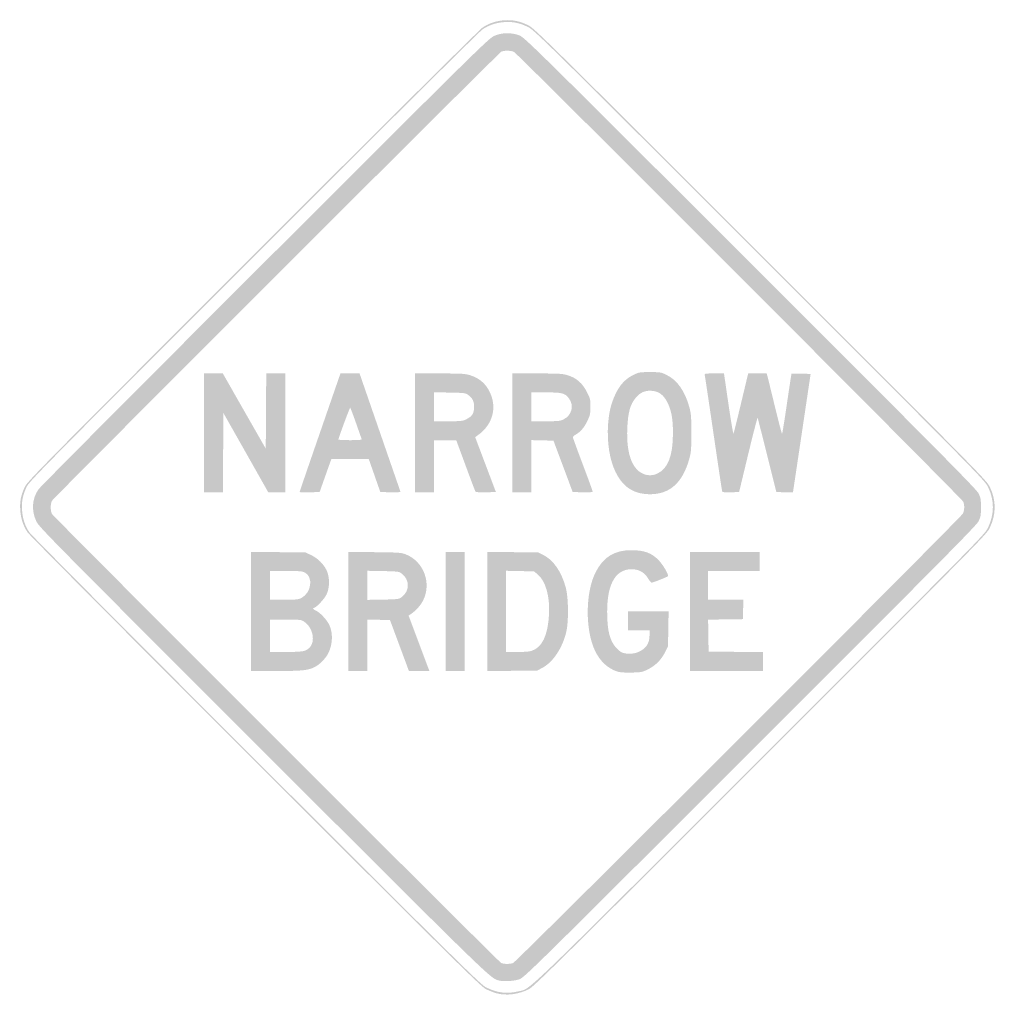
# Model space of a CAD drawing. Header units: inches. Extents: x -25.5 to 25.5, y -26 to 25.5.
import ezdxf

# ---------------------------------------------------------------- set-up
doc = ezdxf.new("R2010")
doc.units = ezdxf.units.IN
doc.header["$MEASUREMENT"] = 0

msp = doc.modelspace()

# ---------------------------------------------------------------- hatches: boundary and pattern name
h = msp.add_hatch(color=7)
edge = h.paths.add_edge_path()
edge.add_spline(control_points=[(-0.576, -25.383), (-0.711, -25.347), (-0.955, -25.251), (-1.117, -25.17), (-1.384, -25.038), (-2.554, -23.883), (-13.154, -13.289), (-19.78, -6.667), (-24.968, -1.445), (-25.062, -1.304), (-25.294, -0.958), (-25.415, -0.586), (-25.444, -0.136), (-25.472, 0.31), (-25.411, 0.622), (-25.21, 1.06), (-25.076, 1.349), (-24.429, 2.006), (-13.311, 13.13), (-6.67, 19.776), (-1.445, 24.968), (-1.304, 25.062), (-0.966, 25.288), (-0.59, 25.414), (-0.165, 25.443), (0.282, 25.474), (0.638, 25.4), (1.072, 25.188), (1.401, 25.026), (1.838, 24.596), (13.217, 13.217), (24.819, 1.616), (25.024, 1.407), (25.191, 1.06), (25.527, 0.363), (25.527, -0.348), (25.19, -1.06), (25.024, -1.409), (24.884, -1.551), (13.218, -13.215), (2.915, -23.515), (1.376, -25.035), (1.126, -25.164), (0.593, -25.439), (-0.057, -25.523), (-0.576, -25.383)], knot_values=[0, 0, 0, 0, 1, 1, 1, 2, 2, 2, 3, 3, 3, 4, 4, 4, 5, 5, 5, 6, 6, 6, 7, 7, 7, 8, 8, 8, 9, 9, 9, 10, 10, 10, 11, 11, 11, 12, 12, 12, 13, 13, 13, 14, 14, 14, 15, 15, 15, 15], degree=3, periodic=0)
edge = h.paths.add_edge_path(flags=0)
edge.add_spline(control_points=[(0.537, -25.289), (1.248, -25.122), (0.375, -25.959), (13.171, -13.167), (24.79, -1.551), (24.93, -1.409), (25.095, -1.06), (25.432, -0.348), (25.433, 0.363), (25.097, 1.06), (24.93, 1.407), (24.725, 1.615), (13.17, 13.17), (1.836, 24.503), (1.401, 24.932), (1.072, 25.093), (0.638, 25.306), (0.282, 25.38), (-0.165, 25.349), (-0.59, 25.319), (-0.966, 25.194), (-1.304, 24.968), (-1.445, 24.873), (-6.65, 19.702), (-13.264, 13.083), (-24.337, 2.004), (-24.982, 1.349), (-25.115, 1.06), (-25.317, 0.622), (-25.378, 0.31), (-25.35, -0.136), (-25.321, -0.586), (-25.199, -0.958), (-24.968, -1.304), (-24.873, -1.445), (-19.705, -6.647), (-13.107, -13.242), (-2.55, -23.793), (-1.384, -24.944), (-1.117, -25.076), (-0.546, -25.36), (-0.04, -25.425), (0.537, -25.289)], knot_values=[0, 0, 0, 0, 1, 1, 1, 2, 2, 2, 3, 3, 3, 4, 4, 4, 5, 5, 5, 6, 6, 6, 7, 7, 7, 8, 8, 8, 9, 9, 9, 10, 10, 10, 11, 11, 11, 12, 12, 12, 13, 13, 13, 14, 14, 14, 14], degree=3, periodic=0)
h = msp.add_hatch(color=7)
edge = h.paths.add_edge_path()
edge.add_spline(control_points=[(-0.495, -24.705), (-0.912, -24.578), (-1.078, -24.416), (-12.75, -12.747), (-23.808, -1.691), (-24.471, -1.019), (-24.605, -0.73), (-24.871, -0.154), (-24.83, 0.448), (-24.491, 0.942), (-24.401, 1.071), (-19.077, 6.425), (-12.659, 12.838), (-1.472, 24.017), (-0.977, 24.504), (-0.687, 24.63), (-0.29, 24.803), (0.194, 24.813), (0.612, 24.656), (0.887, 24.554), (1.22, 24.226), (12.682, 12.77), (22.661, 2.796), (24.489, 0.949), (24.598, 0.73), (24.711, 0.5), (24.726, 0.418), (24.726, 0), (24.726, -0.418), (24.711, -0.5), (24.598, -0.73), (24.489, -0.949), (22.661, -2.796), (12.682, -12.77), (1.308, -24.138), (0.885, -24.554), (0.622, -24.65), (0.341, -24.753), (-0.245, -24.782), (-0.495, -24.705)], knot_values=[0, 0, 0, 0, 1, 1, 1, 2, 2, 2, 3, 3, 3, 4, 4, 4, 5, 5, 5, 6, 6, 6, 7, 7, 7, 8, 8, 8, 9, 9, 9, 10, 10, 10, 11, 11, 11, 12, 12, 12, 13, 13, 13, 13], degree=3, periodic=0)
edge = h.paths.add_edge_path(flags=0)
edge.add_spline(control_points=[(0.291, -23.805), (0.46, -23.742), (23.688, -0.524), (23.784, -0.323), (23.866, -0.149), (23.875, 0.104), (23.805, 0.291), (23.75, 0.441), (0.544, 23.68), (0.344, 23.787), (0.193, 23.867), (-0.176, 23.876), (-0.321, 23.803), (-0.467, 23.729), (-23.705, 0.498), (-23.787, 0.344), (-23.874, 0.18), (-23.874, -0.18), (-23.787, -0.344), (-23.711, -0.487), (-0.476, -23.721), (-0.33, -23.801), (-0.209, -23.866), (0.121, -23.869), (0.291, -23.805)], knot_values=[0, 0, 0, 0, 1, 1, 1, 2, 2, 2, 3, 3, 3, 4, 4, 4, 5, 5, 5, 6, 6, 6, 7, 7, 7, 8, 8, 8, 8], degree=3, periodic=0)
for points in [[(-15.848, 3.885), (-15.848, 6.994), (-15.357, 6.994), (-14.865, 6.994), (-13.744, 5.03), (-12.622, 3.066), (-12.61, 5.03), (-12.597, 6.994), (-12.103, 6.994), (-11.609, 6.994), (-11.609, 3.885), (-11.609, 0.777), (-12.048, 0.777), (-12.487, 0.777), (-13.661, 2.855), (-14.836, 4.932), (-14.848, 2.855), (-14.86, 0.777), (-15.354, 0.777), (-15.848, 0.777), (-15.848, 3.885)], [(-3.226, -5.44), (-3.226, -2.331), (-2.732, -2.331), (-2.237, -2.331), (-2.237, -5.44), (-2.237, -8.548), (-2.732, -8.548), (-3.226, -8.548), (-3.226, -5.44)], [(9.537, -5.44), (9.537, -2.331), (11.35, -2.331), (13.164, -2.331), (13.164, -2.826), (13.164, -3.32), (11.821, -3.32), (10.479, -3.32), (10.479, -4.074), (10.479, -4.827), (11.399, -4.827), (12.319, -4.827), (12.306, -5.334), (12.292, -5.84), (11.385, -5.853), (10.477, -5.866), (10.49, -6.701), (10.503, -7.535), (11.927, -7.548), (13.352, -7.56), (13.352, -8.054), (13.352, -8.548), (11.445, -8.548), (9.537, -8.548), (9.537, -5.44)]]:
    msp.add_hatch(color=7).paths.add_polyline_path(points)
h = msp.add_hatch(color=7)
edge = h.paths.add_edge_path()
edge.add_spline(control_points=[(-10.856, 0.801), (-10.856, 0.816), (-10.376, 2.215), (-9.789, 3.911)], knot_values=[0, 0, 0, 0, 1, 1, 1, 1], degree=3, periodic=0)
edge.add_line((-9.789, 3.911), (-8.723, 6.994))
edge.add_line((-8.723, 6.994), (-8.223, 6.994))
edge.add_line((-8.223, 6.994), (-7.724, 6.994))
edge.add_line((-7.724, 6.994), (-6.664, 3.927))
edge.add_spline(control_points=[(-6.664, 3.927), (-6.081, 2.241), (-5.597, 0.841), (-5.588, 0.817), (-5.579, 0.792), (-5.793, 0.779), (-6.106, 0.787)], knot_values=[0, 0, 0, 0, 1, 1, 1, 2, 2, 2, 2], degree=3, periodic=0)
edge.add_line((-6.106, 0.787), (-6.641, 0.801))
edge.add_line((-6.641, 0.801), (-6.941, 1.66))
edge.add_line((-6.941, 1.66), (-7.242, 2.52))
edge.add_line((-7.242, 2.52), (-8.22, 2.52))
edge.add_line((-8.22, 2.52), (-9.198, 2.52))
edge.add_line((-9.198, 2.52), (-9.321, 2.178))
edge.add_spline(control_points=[(-9.321, 2.178), (-9.388, 1.99), (-9.526, 1.604), (-9.626, 1.319)], knot_values=[0, 0, 0, 0, 1, 1, 1, 1], degree=3, periodic=0)
edge.add_line((-9.626, 1.319), (-9.809, 0.801))
edge.add_line((-9.809, 0.801), (-10.333, 0.787))
edge.add_spline(control_points=[(-10.333, 0.787), (-10.62, 0.78), (-10.856, 0.786), (-10.856, 0.801)], knot_values=[0, 0, 0, 0, 1, 1, 1, 1], degree=3, periodic=0)
edge = h.paths.add_edge_path(flags=0)
edge.add_spline(control_points=[(-7.617, 3.568), (-7.628, 3.6), (-7.762, 3.981), (-7.913, 4.415), (-8.065, 4.849), (-8.201, 5.204), (-8.216, 5.204), (-8.241, 5.204), (-8.831, 3.613), (-8.831, 3.544), (-8.831, 3.525), (-8.553, 3.509), (-8.213, 3.509), (-7.74, 3.509), (-7.601, 3.522), (-7.617, 3.568)], knot_values=[0, 0, 0, 0, 1, 1, 1, 2, 2, 2, 3, 3, 3, 4, 4, 4, 5, 5, 5, 5], degree=3, periodic=0)
h = msp.add_hatch(color=7)
edge = h.paths.add_edge_path()
edge.add_line((-4.827, 3.885), (-4.827, 6.994))
edge.add_line((-4.827, 6.994), (-3.537, 6.994))
edge.add_spline(control_points=[(-3.537, 6.994), (-2.382, 6.994), (-2.215, 6.984), (-1.944, 6.9), (-1.381, 6.726), (-1, 6.338), (-0.818, 5.753), (-0.586, 5.006), (-0.867, 4.244), (-1.55, 3.766)], knot_values=[0, 0, 0, 0, 1, 1, 1, 2, 2, 2, 3, 3, 3, 3], degree=3, periodic=0)
edge.add_line((-1.55, 3.766), (-1.688, 3.669))
edge.add_line((-1.688, 3.669), (-1.146, 2.235))
edge.add_line((-1.146, 2.235), (-0.604, 0.801))
edge.add_line((-0.604, 0.801), (-1.122, 0.787))
edge.add_spline(control_points=[(-1.122, 0.787), (-1.482, 0.778), (-1.651, 0.791), (-1.675, 0.829), (-1.694, 0.86), (-1.927, 1.475), (-2.192, 2.197)], knot_values=[0, 0, 0, 0, 1, 1, 1, 2, 2, 2, 2], degree=3, periodic=0)
edge.add_line((-2.192, 2.197), (-2.676, 3.509))
edge.add_line((-2.676, 3.509), (-3.257, 3.509))
edge.add_line((-3.257, 3.509), (-3.838, 3.509))
edge.add_line((-3.838, 3.509), (-3.838, 2.143))
edge.add_line((-3.838, 2.143), (-3.838, 0.777))
edge.add_line((-3.838, 0.777), (-4.333, 0.777))
edge.add_line((-4.333, 0.777), (-4.827, 0.777))
edge.add_line((-4.827, 0.777), (-4.827, 3.885))
edge = h.paths.add_edge_path(flags=0)
edge.add_spline(control_points=[(-2.144, 4.604), (-1.841, 4.758), (-1.743, 4.918), (-1.743, 5.251), (-1.743, 5.549), (-1.82, 5.699), (-2.067, 5.884), (-2.184, 5.972), (-2.275, 5.983), (-3.017, 5.996)], knot_values=[0, 0, 0, 0, 1, 1, 1, 2, 2, 2, 3, 3, 3, 3], degree=3, periodic=0)
edge.add_line((-3.017, 5.996), (-3.838, 6.011))
edge.add_line((-3.838, 6.011), (-3.838, 5.254))
edge.add_line((-3.838, 5.254), (-3.838, 4.498))
edge.add_line((-3.838, 4.498), (-3.095, 4.498))
edge.add_spline(control_points=[(-3.095, 4.498), (-2.417, 4.498), (-2.333, 4.507), (-2.144, 4.604)], knot_values=[0, 0, 0, 0, 1, 1, 1, 1], degree=3, periodic=0)
h = msp.add_hatch(color=7)
edge = h.paths.add_edge_path()
edge.add_line((0.259, 3.885), (0.259, 6.994))
edge.add_line((0.259, 6.994), (1.549, 6.994))
edge.add_spline(control_points=[(1.549, 6.994), (2.716, 6.994), (2.869, 6.985), (3.151, 6.898), (3.607, 6.757), (3.909, 6.494), (4.145, 6.032), (4.321, 5.686), (4.333, 5.638), (4.332, 5.257), (4.332, 4.902), (4.314, 4.812), (4.186, 4.543), (4.015, 4.18), (3.815, 3.939), (3.582, 3.813), (3.49, 3.763), (3.415, 3.698), (3.415, 3.668), (3.415, 3.637), (3.648, 2.995), (3.933, 2.241), (4.218, 1.487), (4.451, 0.849), (4.451, 0.822), (4.451, 0.791), (4.262, 0.779), (3.928, 0.787)], knot_values=[0, 0, 0, 0, 1, 1, 1, 2, 2, 2, 3, 3, 3, 4, 4, 4, 5, 5, 5, 6, 6, 6, 7, 7, 7, 8, 8, 8, 9, 9, 9, 9], degree=3, periodic=0)
edge.add_line((3.928, 0.787), (3.405, 0.801))
edge.add_line((3.405, 0.801), (2.904, 2.143))
edge.add_line((2.904, 2.143), (2.402, 3.485))
edge.add_line((2.402, 3.485), (1.825, 3.498))
edge.add_line((1.825, 3.498), (1.248, 3.512))
edge.add_line((1.248, 3.512), (1.248, 2.144))
edge.add_line((1.248, 2.144), (1.248, 0.777))
edge.add_line((1.248, 0.777), (0.754, 0.777))
edge.add_line((0.754, 0.777), (0.259, 0.777))
edge.add_line((0.259, 0.777), (0.259, 3.885))
edge = h.paths.add_edge_path(flags=0)
edge.add_spline(control_points=[(2.945, 4.604), (3.362, 4.814), (3.488, 5.328), (3.212, 5.69), (3, 5.968), (2.859, 6.005), (2.006, 6.005)], knot_values=[0, 0, 0, 0, 1, 1, 1, 2, 2, 2, 2], degree=3, periodic=0)
edge.add_line((2.006, 6.005), (1.248, 6.005))
edge.add_line((1.248, 6.005), (1.248, 5.251))
edge.add_line((1.248, 5.251), (1.248, 4.498))
edge.add_line((1.248, 4.498), (1.992, 4.498))
edge.add_spline(control_points=[(1.992, 4.498), (2.669, 4.498), (2.754, 4.507), (2.945, 4.604)], knot_values=[0, 0, 0, 0, 1, 1, 1, 1], degree=3, periodic=0)
h = msp.add_hatch(color=7)
edge = h.paths.add_edge_path()
edge.add_spline(control_points=[(6.801, 0.772), (6.283, 0.938), (5.933, 1.261), (5.649, 1.837), (5.33, 2.485), (5.184, 3.426), (5.257, 4.368), (5.305, 4.993), (5.409, 5.418), (5.63, 5.896), (5.856, 6.386), (6.154, 6.71), (6.564, 6.912), (6.862, 7.058), (6.897, 7.065), (7.441, 7.065), (7.987, 7.065), (8.02, 7.059), (8.322, 6.91), (8.869, 6.641), (9.269, 6.07), (9.499, 5.228), (9.589, 4.897), (9.602, 4.732), (9.602, 3.885), (9.602, 3.037), (9.589, 2.875), (9.499, 2.547), (9.149, 1.282), (8.476, 0.678), (7.425, 0.685), (7.215, 0.687), (6.955, 0.723), (6.801, 0.772)], knot_values=[0, 0, 0, 0, 1, 1, 1, 2, 2, 2, 3, 3, 3, 4, 4, 4, 5, 5, 5, 6, 6, 6, 7, 7, 7, 8, 8, 8, 9, 9, 9, 10, 10, 10, 11, 11, 11, 11], degree=3, periodic=0)
edge = h.paths.add_edge_path(flags=0)
edge.add_spline(control_points=[(7.818, 1.761), (8.383, 2.024), (8.641, 2.689), (8.641, 3.885), (8.641, 4.638), (8.563, 5.061), (8.349, 5.485), (8.146, 5.885), (7.905, 6.062), (7.52, 6.089), (7.19, 6.113), (6.949, 6.009), (6.713, 5.74), (6.414, 5.4), (6.293, 4.969), (6.256, 4.121), (6.203, 2.86), (6.487, 2.028), (7.065, 1.761), (7.304, 1.65), (7.578, 1.65), (7.818, 1.761)], knot_values=[0, 0, 0, 0, 1, 1, 1, 2, 2, 2, 3, 3, 3, 4, 4, 4, 5, 5, 5, 6, 6, 6, 7, 7, 7, 7], degree=3, periodic=0)
h = msp.add_hatch(color=7)
edge = h.paths.add_edge_path()
edge.add_spline(control_points=[(11.211, 0.834), (11.2, 0.868), (10.998, 2.219), (10.761, 3.838), (10.524, 5.457), (10.319, 6.83), (10.306, 6.888), (10.281, 6.993), (10.285, 6.994), (10.794, 6.994)], knot_values=[0, 0, 0, 0, 1, 1, 1, 2, 2, 2, 3, 3, 3, 3], degree=3, periodic=0)
edge.add_line((10.794, 6.994), (11.307, 6.994))
edge.add_line((11.307, 6.994), (11.54, 5.394))
edge.add_spline(control_points=[(11.54, 5.394), (11.668, 4.515), (11.786, 3.821), (11.802, 3.852), (11.819, 3.883), (11.998, 4.603), (12.201, 5.451)], knot_values=[0, 0, 0, 0, 1, 1, 1, 2, 2, 2, 2], degree=3, periodic=0)
edge.add_line((12.201, 5.451), (12.57, 6.994))
edge.add_line((12.57, 6.994), (13.053, 6.994))
edge.add_line((13.053, 6.994), (13.536, 6.994))
edge.add_line((13.536, 6.994), (13.578, 6.841))
edge.add_spline(control_points=[(13.578, 6.841), (13.601, 6.757), (13.775, 6.047), (13.966, 5.263), (14.156, 4.479), (14.324, 3.838), (14.338, 3.838), (14.353, 3.838), (14.467, 4.543), (14.592, 5.404), (14.718, 6.266), (14.826, 6.976), (14.833, 6.984), (14.841, 6.991), (15.068, 6.991), (15.339, 6.984)], knot_values=[0, 0, 0, 0, 1, 1, 1, 2, 2, 2, 3, 3, 3, 4, 4, 4, 5, 5, 5, 5], degree=3, periodic=0)
edge.add_line((15.339, 6.984), (15.831, 6.97))
edge.add_line((15.831, 6.97), (15.372, 3.885))
edge.add_spline(control_points=[(15.372, 3.885), (15.119, 2.189), (14.911, 0.795), (14.909, 0.787), (14.908, 0.78), (14.711, 0.78), (14.473, 0.787)], knot_values=[0, 0, 0, 0, 1, 1, 1, 2, 2, 2, 2], degree=3, periodic=0)
edge.add_line((14.473, 0.787), (14.039, 0.801))
edge.add_line((14.039, 0.801), (13.563, 2.708))
edge.add_spline(control_points=[(13.563, 2.708), (13.301, 3.757), (13.077, 4.643), (13.065, 4.677), (13.054, 4.711), (12.831, 3.853), (12.57, 2.77)], knot_values=[0, 0, 0, 0, 1, 1, 1, 2, 2, 2, 2], degree=3, periodic=0)
edge.add_line((12.57, 2.77), (12.096, 0.801))
edge.add_line((12.096, 0.801), (11.664, 0.787))
edge.add_spline(control_points=[(11.664, 0.787), (11.343, 0.777), (11.226, 0.789), (11.211, 0.834)], knot_values=[0, 0, 0, 0, 1, 1, 1, 1], degree=3, periodic=0)
h = msp.add_hatch(color=7)
edge = h.paths.add_edge_path()
edge.add_line((-13.399, -5.437), (-13.399, -2.325))
edge.add_line((-13.399, -2.325), (-11.974, -2.34))
edge.add_line((-11.974, -2.34), (-10.55, -2.355))
edge.add_line((-10.55, -2.355), (-10.282, -2.48))
edge.add_spline(control_points=[(-10.282, -2.48), (-9.925, -2.648), (-9.614, -2.943), (-9.456, -3.267), (-9.281, -3.624), (-9.274, -4.159), (-9.44, -4.534), (-9.542, -4.765), (-9.994, -5.251), (-10.106, -5.251), (-10.2, -5.251), (-10.142, -5.337), (-10.011, -5.391), (-9.808, -5.476), (-9.454, -5.845), (-9.316, -6.118), (-9.104, -6.535), (-9.121, -7.151), (-9.358, -7.623), (-9.491, -7.887), (-9.808, -8.211), (-10.053, -8.335), (-10.42, -8.519), (-10.695, -8.548), (-12.083, -8.548)], knot_values=[0, 0, 0, 0, 1, 1, 1, 2, 2, 2, 3, 3, 3, 4, 4, 4, 5, 5, 5, 6, 6, 6, 7, 7, 7, 8, 8, 8, 8], degree=3, periodic=0)
edge.add_line((-12.083, -8.548), (-13.399, -8.548))
edge.add_line((-13.399, -8.548), (-13.399, -5.437))
edge = h.paths.add_edge_path(flags=0)
edge.add_spline(control_points=[(-10.648, -7.507), (-10.386, -7.435), (-10.211, -7.243), (-10.173, -6.986), (-10.116, -6.604), (-10.299, -6.185), (-10.617, -5.971), (-10.767, -5.869), (-10.821, -5.864), (-11.593, -5.864)], knot_values=[0, 0, 0, 0, 1, 1, 1, 2, 2, 2, 3, 3, 3, 3], degree=3, periodic=0)
edge.add_line((-11.593, -5.864), (-12.41, -5.864))
edge.add_line((-12.41, -5.864), (-12.41, -6.711))
edge.add_line((-12.41, -6.711), (-12.41, -7.559))
edge.add_line((-12.41, -7.559), (-11.621, -7.559))
edge.add_spline(control_points=[(-11.621, -7.559), (-11.187, -7.559), (-10.749, -7.535), (-10.648, -7.507)], knot_values=[0, 0, 0, 0, 1, 1, 1, 1], degree=3, periodic=0)
edge = h.paths.add_edge_path(flags=0)
edge.add_spline(control_points=[(-10.764, -4.734), (-10.232, -4.463), (-10.126, -3.618), (-10.596, -3.395), (-10.72, -3.336), (-10.924, -3.32), (-11.581, -3.32)], knot_values=[0, 0, 0, 0, 1, 1, 1, 2, 2, 2, 2], degree=3, periodic=0)
edge.add_line((-11.581, -3.32), (-12.41, -3.32))
edge.add_line((-12.41, -3.32), (-12.41, -4.074))
edge.add_line((-12.41, -4.074), (-12.41, -4.827))
edge.add_line((-12.41, -4.827), (-11.678, -4.827))
edge.add_spline(control_points=[(-11.678, -4.827), (-11.042, -4.827), (-10.922, -4.815), (-10.764, -4.734)], knot_values=[0, 0, 0, 0, 1, 1, 1, 1], degree=3, periodic=0)
h = msp.add_hatch(color=7)
edge = h.paths.add_edge_path()
edge.add_line((-8.313, -5.436), (-8.313, -2.325))
edge.add_line((-8.313, -2.325), (-6.935, -2.341))
edge.add_spline(control_points=[(-6.935, -2.341), (-5.64, -2.356), (-5.542, -2.363), (-5.295, -2.462), (-4.379, -2.829), (-3.957, -3.95), (-4.397, -4.845), (-4.534, -5.123), (-4.791, -5.41), (-5.055, -5.581)], knot_values=[0, 0, 0, 0, 1, 1, 1, 2, 2, 2, 3, 3, 3, 3], degree=3, periodic=0)
edge.add_line((-5.055, -5.581), (-5.165, -5.653))
edge.add_line((-5.165, -5.653), (-4.67, -6.971))
edge.add_spline(control_points=[(-4.67, -6.971), (-4.399, -7.696), (-4.154, -8.347), (-4.126, -8.419)], knot_values=[0, 0, 0, 0, 1, 1, 1, 1], degree=3, periodic=0)
edge.add_line((-4.126, -8.419), (-4.076, -8.548))
edge.add_line((-4.076, -8.548), (-4.612, -8.548))
edge.add_line((-4.612, -8.548), (-5.147, -8.548))
edge.add_line((-5.147, -8.548), (-5.641, -7.218))
edge.add_line((-5.641, -7.218), (-6.135, -5.887))
edge.add_line((-6.135, -5.887), (-6.729, -5.874))
edge.add_line((-6.729, -5.874), (-7.324, -5.861))
edge.add_line((-7.324, -5.861), (-7.324, -7.204))
edge.add_line((-7.324, -7.204), (-7.324, -8.548))
edge.add_line((-7.324, -8.548), (-7.818, -8.548))
edge.add_line((-7.818, -8.548), (-8.313, -8.548))
edge.add_line((-8.313, -8.548), (-8.313, -5.436))
edge = h.paths.add_edge_path(flags=0)
edge.add_spline(control_points=[(-5.549, -4.705), (-5.324, -4.538), (-5.204, -4.319), (-5.204, -4.074), (-5.204, -3.828), (-5.324, -3.61), (-5.549, -3.442), (-5.67, -3.353), (-5.757, -3.343), (-6.503, -3.329)], knot_values=[0, 0, 0, 0, 1, 1, 1, 2, 2, 2, 3, 3, 3, 3], degree=3, periodic=0)
edge.add_line((-6.503, -3.329), (-7.324, -3.314))
edge.add_line((-7.324, -3.314), (-7.324, -4.074))
edge.add_line((-7.324, -4.074), (-7.324, -4.833))
edge.add_line((-7.324, -4.833), (-6.503, -4.819))
edge.add_spline(control_points=[(-6.503, -4.819), (-5.757, -4.805), (-5.67, -4.795), (-5.549, -4.705)], knot_values=[0, 0, 0, 0, 1, 1, 1, 1], degree=3, periodic=0)
h = msp.add_hatch(color=7)
edge = h.paths.add_edge_path()
edge.add_line((-1.06, -5.44), (-1.06, -2.326))
edge.add_line((-1.06, -2.326), (0.271, -2.34))
edge.add_line((0.271, -2.34), (1.601, -2.355))
edge.add_line((1.601, -2.355), (1.865, -2.485))
edge.add_spline(control_points=[(1.865, -2.485), (2.397, -2.746), (2.814, -3.349), (3.046, -4.192), (3.188, -4.71), (3.2, -5.988), (3.068, -6.523), (2.859, -7.37), (2.371, -8.095), (1.811, -8.389)], knot_values=[0, 0, 0, 0, 1, 1, 1, 2, 2, 2, 3, 3, 3, 3], degree=3, periodic=0)
edge.add_line((1.811, -8.389), (1.554, -8.525))
edge.add_line((1.554, -8.525), (0.247, -8.539))
edge.add_line((0.247, -8.539), (-1.06, -8.554))
edge.add_line((-1.06, -8.554), (-1.06, -5.44))
edge = h.paths.add_edge_path(flags=0)
edge.add_spline(control_points=[(1.225, -7.507), (1.8, -7.35), (2.115, -6.7), (2.172, -5.557), (2.218, -4.628), (1.979, -3.817), (1.562, -3.487)], knot_values=[0, 0, 0, 0, 1, 1, 1, 2, 2, 2, 2], degree=3, periodic=0)
edge.add_line((1.562, -3.487), (1.381, -3.344))
edge.add_line((1.381, -3.344), (0.655, -3.329))
edge.add_line((0.655, -3.329), (-0.071, -3.314))
edge.add_line((-0.071, -3.314), (-0.071, -5.436))
edge.add_line((-0.071, -5.436), (-0.071, -7.559))
edge.add_line((-0.071, -7.559), (0.483, -7.559))
edge.add_spline(control_points=[(0.483, -7.559), (0.787, -7.559), (1.121, -7.535), (1.225, -7.507)], knot_values=[0, 0, 0, 0, 1, 1, 1, 1], degree=3, periodic=0)
h = msp.add_hatch(color=7)
edge = h.paths.add_edge_path()
edge.add_spline(control_points=[(5.734, -8.576), (5.234, -8.414), (4.83, -8.036), (4.57, -7.488), (4.055, -6.404), (4.066, -4.461), (4.594, -3.408), (5.001, -2.595), (5.576, -2.236), (6.468, -2.238), (7.136, -2.239), (7.515, -2.375), (7.884, -2.748), (8.12, -2.986), (8.442, -3.543), (8.377, -3.6), (8.321, -3.649), (7.596, -3.933), (7.528, -3.933), (7.498, -3.933), (7.418, -3.837), (7.349, -3.72), (7.183, -3.436), (6.914, -3.263), (6.602, -3.237), (5.691, -3.161), (5.204, -3.932), (5.205, -5.449), (5.205, -6.465), (5.349, -7.006), (5.718, -7.378), (5.894, -7.555), (5.977, -7.603), (6.158, -7.63), (6.477, -7.678), (6.76, -7.623), (7.009, -7.465), (7.286, -7.29), (7.418, -7.04), (7.418, -6.69)], knot_values=[0, 0, 0, 0, 1, 1, 1, 2, 2, 2, 3, 3, 3, 4, 4, 4, 5, 5, 5, 6, 6, 6, 7, 7, 7, 8, 8, 8, 9, 9, 9, 10, 10, 10, 11, 11, 11, 12, 12, 12, 13, 13, 13, 13], degree=3, periodic=0)
edge.add_line((7.418, -6.69), (7.418, -6.429))
edge.add_line((7.418, -6.429), (6.853, -6.429))
edge.add_line((6.853, -6.429), (6.287, -6.429))
edge.add_line((6.287, -6.429), (6.287, -5.934))
edge.add_line((6.287, -5.934), (6.287, -5.44))
edge.add_line((6.287, -5.44), (7.351, -5.44))
edge.add_line((7.351, -5.44), (8.415, -5.44))
edge.add_line((8.415, -5.44), (8.399, -6.347))
edge.add_line((8.399, -6.347), (8.383, -7.255))
edge.add_line((8.383, -7.255), (8.232, -7.562))
edge.add_spline(control_points=[(8.232, -7.562), (8.037, -7.959), (7.726, -8.271), (7.333, -8.464), (7.04, -8.609), (6.984, -8.619), (6.477, -8.63), (6.116, -8.637), (5.867, -8.619), (5.734, -8.576)], knot_values=[0, 0, 0, 0, 1, 1, 1, 2, 2, 2, 3, 3, 3, 3], degree=3, periodic=0)

doc.saveas('drawing.dxf')
